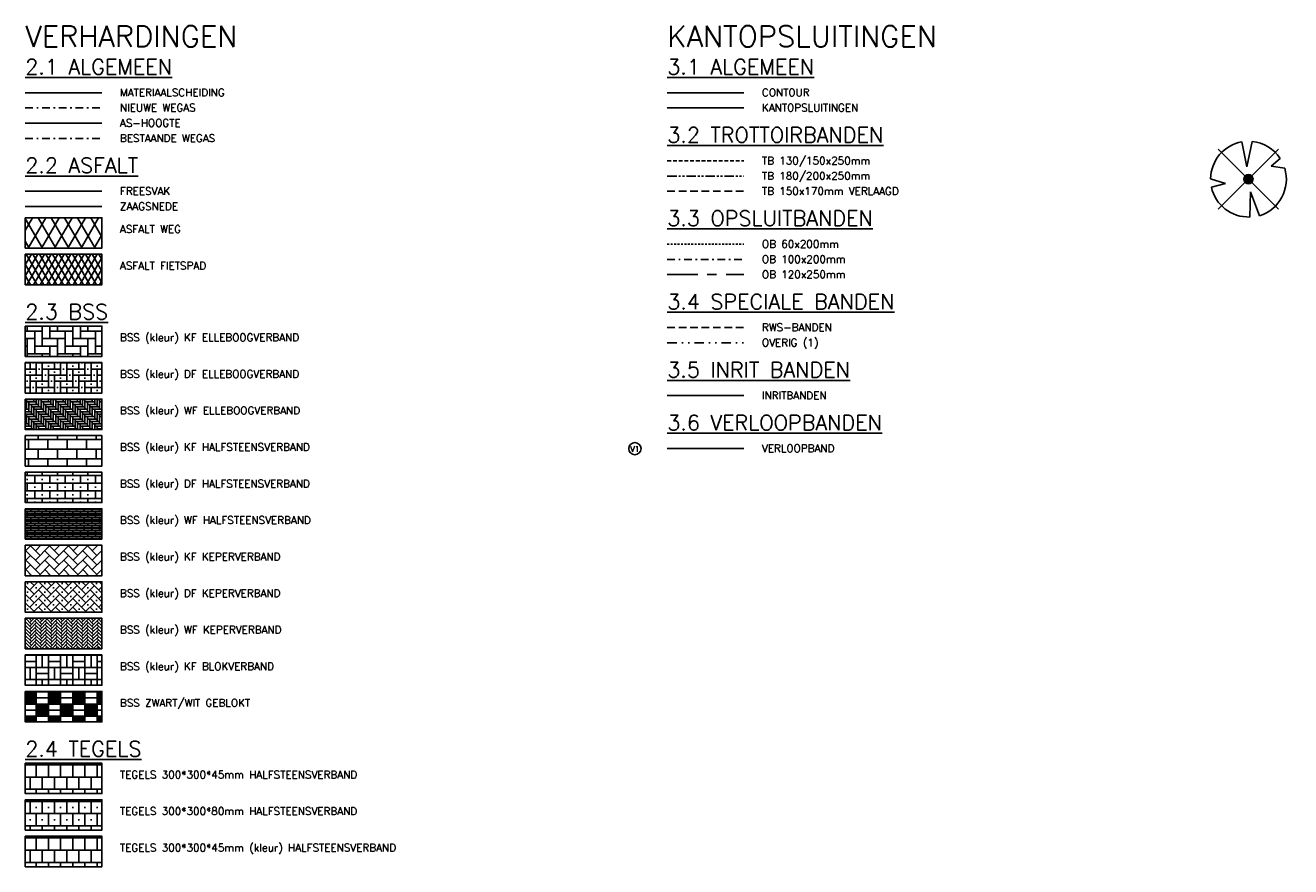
# Model space of a CAD drawing. Header units: metres. Extents: x 157363 to 163901, y 363627 to 366951.
# Tile 7 of 9: x 158899 to 158982, y 366896 to 366951. Entities that reach past the tile are written whole.
import ezdxf
from ezdxf.enums import TextEntityAlignment as Align

# ---------------------------------------------------------------- set-up
doc = ezdxf.new("R2010")
doc.units = ezdxf.units.M
for name, pattern in [('CENTER3', [3.86, 2, -0.62, 0.62, -0.62]), ('DASHDOT', [1, 0.5, -0.25, 0, -0.25]), ('DASHED', [0.75, 0.5, -0.25]), ('DIVIDE3', [1.575, 0.63, -0.315, 0, -0.315, 0, -0.315]), ('HIDDEN', [0.375, 0.25, -0.125]), ('HIDDEN2', [0.1875, 0.125, -0.0625]), ('PHANTOM2', [1.25, 0.625, -0.125, 0.125, -0.125, 0.125, -0.125])]:
    doc.linetypes.add(name, pattern=pattern)
for name, color, linetype in [('B_WEG_AS', 8, 'DASHDOT'), ('O_GRO_BOOM', 7, 'Continuous'), ('O_WEG_AS', 7, 'DASHDOT'), ('O_WEG_ASFALT FIETSPAD', 6, 'Continuous'), ('O_WEG_ASFALT WEG', 8, 'Continuous'), ('O_WEG_ASHOOGTE', 1, 'Continuous'), ('O_WEG_BSS DF ELLEBOOG', 8, 'Continuous'), ('O_WEG_BSS DF HALFSTEENS', 8, 'Continuous'), ('O_WEG_BSS DF KEPER', 8, 'Continuous'), ('O_WEG_BSS KF BLOK', 8, 'Continuous'), ('O_WEG_BSS KF ELLEBOOG', 8, 'Continuous'), ('O_WEG_BSS KF HALFSTEENS', 8, 'Continuous'), ('O_WEG_BSS KF KEPER', 8, 'Continuous'), ('O_WEG_BSS WF ELLEBOOG', 8, 'Continuous'), ('O_WEG_BSS WF HALFSTEENS', 8, 'Continuous'), ('O_WEG_BSS WF KEPER', 8, 'Continuous'), ('O_WEG_BSS ZWART-WIT GEBLOKT', 8, 'Continuous'), ('O_WEG_BT_OVERIG_1', 2, 'DIVIDE3'), ('O_WEG_CONTOUR', 7, 'Continuous'), ('O_WEG_FREESVAK', 6, 'Continuous'), ('O_WEG_INRITBAND', 3, 'Continuous'), ('O_WEG_KANTOPSL', 6, 'Continuous'), ('O_WEG_MATERIAALSCHEIDING', 3, 'Continuous'), ('O_WEG_OB_100X200', 3, 'DASHDOT'), ('O_WEG_OB_120x250', 3, 'CENTER3'), ('O_WEG_OB_60X200', 6, 'HIDDEN2'), ('O_WEG_RWS_BAND', 2, 'DASHED'), ('O_WEG_TB_130_150', 3, 'HIDDEN'), ('O_WEG_TB_180_200', 2, 'PHANTOM2'), ('O_WEG_TEGELS 300x300 HALFSTEENS', 8, 'Continuous'), ('O_WEG_TEGELS 300x300 HALFSTEENS KLEUR', 8, 'Continuous'), ('O_WEG_TEGELS DIK', 8, 'Continuous'), ('O_WEG_VERLAAGDE_BAND', 2, 'DASHED'), ('O_WEG_VERLOOPBAND', 6, 'Continuous'), ('O_WEG_ZAAGSNEDE', 2, 'Continuous'), ('V_GRO_VERWIJDEREN BOOM', 250, 'Continuous'), ('Z_ZZZ_LEGENDA', 3, 'Continuous'), ('Z_ZZZ_T025', 3, 'Continuous'), ('Z_ZZZ_T050', 4, 'Continuous'), ('Z_ZZZ_T070', 5, 'Continuous')]:
    doc.layers.add(name, color=color, linetype=linetype)
doc.styles.add('ROMANS', font='ROMANS')
doc.styles.add('ROMANS1_500_18', font='romans.shx', dxfattribs={"height": 0.9})
doc.styles.add('ROMANS1_500_25', font='romans.shx', dxfattribs={"height": 1.25})
doc.styles.add('ROMANS1_500_50', font='romans.shx', dxfattribs={"height": 2.5})
pattern_1 = [(0, (164361.88675, 349866.4205), (0, 0.8), []), (90, (164361.88675, 349866.4205), (-0.4, 0.8), [0.8, -0.8])]

# ---------------------------------------------------------------- blocks, each defined once
blk = doc.blocks.new('BOOM')
at = {"layer": 'O_GRO_BOOM'}
h = blk.add_hatch(color=256, dxfattribs=at)
edge = h.paths.add_edge_path()
edge.add_arc((0, 0), 1.49, 0, 360)
for p, q in [((-0.54, 4.03), (-2.17, 12.25)), ((1.23, 12.38), (-0.54, 4.03)), ((7.45, 4.28), (10.39, 6.83)), ((11.91, 3.6), (7.45, 4.28)), ((-12.44, 0.16), (-7.55, -1.44)), ((-7.55, -1.44), (-12.16, -2.59)), ((0.42, -12.43), (0.65, -4.18)), ((0.65, -4.18), (3.62, -12.08))]:
    blk.add_line(p, q, dxfattribs=at)
blk.add_circle((0, 0), 1.49, dxfattribs=at)
for centre, radius, start, end in [((0, 0), 12.44, 100.0349, 179.2463), ((0, 0), 12.44, 33.3156, 84.3241), ((0, 0), 0.438, 99.8912, 279.8912), ((0, 0), 0.438, 279.8912, 99.8912), ((-0.25, 0), 12.68, 287.7794, 16.4923), ((0, 0), 12.44, 192.0357, 271.9581)]:
    blk.add_arc(centre, radius, start, end, dxfattribs=at)
blk = doc.blocks.new('verwijderen boom')
for points in [[(0.0099, -0.0099), (-0.0099, 0.0099)], [(0.0099, 0.0099), (-0.0099, -0.0099)]]:
    blk.add_lwpolyline(points)

msp = doc.modelspace()

# ---------------------------------------------------------------- hatches: boundary and pattern name
at = {"layer": 'O_WEG_ASFALT FIETSPAD'}
h = msp.add_hatch(dxfattribs=at)
h.set_pattern_fill('ASF-A73', color=256, scale=0.25, style=0, pattern_type=2)
h.set_pattern_definition([(60, (164361.88675, 349866.4205), (-0.3247595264, 0.1875), []), (120, (164361.88675, 349866.4205), (-0.3247595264, -0.1875), [])])
h.paths.add_polyline_path([(158898.77062, 366935.96246), (158898.77062, 366933.96246), (158903.79622, 366933.96246), (158903.79622, 366935.96246)])
at = {"layer": 'O_WEG_ASFALT WEG'}
h = msp.add_hatch(dxfattribs=at)
h.set_pattern_fill('ASF-A73', color=256, scale=0.5, style=0, pattern_type=2)
h.set_pattern_definition([(60, (164361.88675, 349866.4205), (-0.649519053, 0.375), []), (120, (164361.88675, 349866.4205), (-0.649519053, -0.375), [])])
h.paths.add_polyline_path([(158898.77062, 366938.36246), (158898.77062, 366936.36246), (158903.79622, 366936.36246), (158903.79622, 366938.36246)])
at = {"layer": 'O_WEG_BSS DF ELLEBOOG'}
h = msp.add_hatch(dxfattribs=at)
h.set_pattern_fill('ELLEB1A', color=256, scale=4, style=0, pattern_type=2)
h.set_pattern_definition([(0, (164361.88675, 349866.4205), (-0.4, 0.4), [1.2, -0.4]), (90, (164362.68675, 349866.4205), (-0.4, 0.4), [1.2, -0.4]), (0, (164362.28675, 349866.6205), (-0.4, 0.4), [0, -1.6]), (0, (164362.88675, 349866.8205), (-0.4, 0.4), [0, -1.6])])
h.paths.add_polyline_path([(158898.77062, 366928.84905), (158898.77062, 366926.84905), (158903.79622, 366926.84905), (158903.79622, 366928.84905)])
at = {"layer": 'O_WEG_BSS DF HALFSTEENS'}
h = msp.add_hatch(dxfattribs=at)
h.set_pattern_fill('HALFST1A', color=256, scale=5, style=0, pattern_type=2)
h.set_pattern_definition([(0, (164361.88675, 349866.4205), (0, 0.5), []), (90, (164362.8867, 349866.4205), (-1, 6e-17), [0.5, -0.5]), (90, (164362.3867, 349866.9205), (-1, 6e-17), [0.5, -0.5]), (0, (164362.3867, 349866.6705), (0, 1), [0, -1, 0, 0, 0]), (0, (164362.8867, 349867.1705), (0, 1), [0, -1, 0, 0, 0])])
h.paths.add_polyline_path([(158898.77062, 366921.64905), (158898.77062, 366919.64905), (158903.79622, 366919.64905), (158903.79622, 366921.64905)])
at = {"layer": 'O_WEG_BSS DF KEPER'}
h = msp.add_hatch(dxfattribs=at)
h.set_pattern_fill('ELLEB1A', color=256, scale=4, angle=315, style=0, pattern_type=2)
h.set_pattern_definition([(315, (164361.88675, 349866.4205), (1e-16, 0.565685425), [1.2, -0.4]), (45, (164362.45243, 349865.85483), (1e-16, 0.565685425), [1.2, -0.4]), (315, (164362.311, 349866.2791), (1e-16, 0.565685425), [0, -1.6]), (315, (164362.8767, 349865.99625), (1e-16, 0.565685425), [0, -1.6])])
h.paths.add_polyline_path([(158898.77062, 366914.44905), (158898.77062, 366912.44905), (158903.79622, 366912.44905), (158903.79622, 366914.44905)])
at = {"layer": 'O_WEG_BSS KF BLOK'}
h = msp.add_hatch(dxfattribs=at)
h.set_pattern_fill('BLOK1', color=256, scale=4, style=0, pattern_type=2)
h.set_pattern_definition([(0, (164361.88675, 349866.4205), (0, 0.8), []), (90, (164362.68675, 349866.4205), (-0.8, 5e-17), []), (0, (164361.88675, 349866.8205), (0.8, 0.8), [0.8, -0.8]), (90, (164363.08675, 349866.4205), (-0.8, 0.8), [0.8, -0.8])])
h.paths.add_polyline_path([(158903.79622, 366907.64905), (158903.79622, 366909.64905), (158898.77062, 366909.64905), (158898.77062, 366907.64905)])
at = {"layer": 'O_WEG_BSS KF ELLEBOOG'}
h = msp.add_hatch(dxfattribs=at)
h.set_pattern_fill('ELLEB', color=256, scale=2, style=0, pattern_type=2)
h.set_pattern_definition([(0, (164361.88675, 349866.4205), (0.5, 0.5), [1.5, -0.5]), (90, (164362.38675, 349866.4205), (0.5, 0.5), [1.5, -0.5])])
h.paths.add_polyline_path([(158898.77062, 366931.24905), (158898.77062, 366929.24905), (158903.79622, 366929.24905), (158903.79622, 366931.24905)])
at = {"layer": 'O_WEG_BSS KF HALFSTEENS'}
h = msp.add_hatch(dxfattribs=at)
h.set_pattern_fill('BRICK', color=256, scale=0.1, style=0)
h.set_pattern_definition([(0, (164361.88675, 349866.4205), (0, 0.635), []), (90, (164361.8867, 349866.4205), (-1.27, 8e-17), [0.635, -0.635]), (90, (164362.5217, 349866.4205), (-1.27, 8e-17), [-0.635, 0.635])])
h.paths.add_polyline_path([(158898.77062, 366924.04905), (158898.77062, 366922.04905), (158903.79622, 366922.04905), (158903.79622, 366924.04905)])
at = {"layer": 'O_WEG_BSS KF KEPER'}
h = msp.add_hatch(dxfattribs=at)
h.set_pattern_fill('STEEN2', color=256, scale=0.008, angle=45, style=0, pattern_type=2)
h.set_pattern_definition([(45, (164361.5756, 349866.1094), (4e-17, 0.622253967), [1.32, -0.44]), (135, (164361.88675, 349866.4205), (4e-17, 0.622253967), [1.32, -0.44])])
h.paths.add_polyline_path([(158903.79622, 366914.84905), (158903.79622, 366916.84905), (158898.77062, 366916.84905), (158898.77062, 366914.84905)])
at = {"layer": 'O_WEG_BSS WF ELLEBOOG'}
h = msp.add_hatch(dxfattribs=at)
h.set_pattern_fill('ELLEB3', color=256, scale=2, style=0, pattern_type=2)
h.set_pattern_definition([(0, (164361.88675, 349866.42051), (-0.16, 0.16), [0.64, -0.32]), (90, (164362.36675, 349866.42051), (-0.16, 0.16), [0.64, -0.32])])
h.paths.add_polyline_path([(158898.77062, 366926.44905), (158898.77062, 366924.44905), (158903.79622, 366924.44905), (158903.79622, 366926.44905)])
at = {"layer": 'O_WEG_BSS WF HALFSTEENS'}
h = msp.add_hatch(dxfattribs=at)
h.set_pattern_fill('BSS', color=256, scale=0.5, style=0, pattern_type=2)
h.set_pattern_definition([(0, (164361.88675, 349866.42051), (0, 0.125), []), (90, (164361.88675, 349866.42051), (-0.25, 0.125), [0.125, -0.125, 0.125, -0.125])])
h.paths.add_polyline_path([(158898.77062, 366919.24905), (158898.77062, 366917.24905), (158903.79622, 366917.24905), (158903.79622, 366919.24905)])
at = {"layer": 'O_WEG_BSS WF KEPER'}
h = msp.add_hatch(dxfattribs=at)
h.set_pattern_fill('ELLEB3', color=256, scale=2, angle=315, style=0, pattern_type=2)
h.set_pattern_definition([(315, (164361.88675, 349866.42051), (4e-17, 0.22627417), [0.64, -0.32]), (45, (164362.22616, 349866.0811), (4e-17, 0.22627417), [0.64, -0.32])])
h.paths.add_polyline_path([(158898.77062, 366912.04905), (158898.77062, 366910.04905), (158903.79622, 366910.04905), (158903.79622, 366912.04905)])
at = {"layer": 'O_WEG_BSS ZWART-WIT GEBLOKT'}
h = msp.add_hatch(dxfattribs=at)
h.set_pattern_fill('TEGELS_ZW', color=256, scale=0.8, style=0, pattern_type=2)
h.set_pattern_definition([(0, (164362.68675, 349867.2205), (0, 0.8), [0.8, 0]), (0, (164362.68675, 349866.4305), (0.8, 0.8), [0.8, -0.8]), (0, (164362.68675, 349866.4405), (0.8, 0.8), [0.8, -0.8]), (0, (164362.68675, 349866.4505), (0.8, 0.8), [0.8, -0.8]), (0, (164362.68675, 349866.4605), (0.8, 0.8), [0.8, -0.8]), (0, (164362.68675, 349866.4705), (0.8, 0.8), [0.8, -0.8]), (0, (164362.68675, 349866.4805), (0.8, 0.8), [0.8, -0.8]), (0, (164362.68675, 349866.4905), (0.8, 0.8), [0.8, -0.8]), (0, (164362.68675, 349866.5005), (0.8, 0.8), [0.8, -0.8]), (0, (164362.68675, 349866.5105), (0.8, 0.8), [0.8, -0.8]), (0, (164362.68675, 349866.5205), (0.8, 0.8), [0.8, -0.8]), (0, (164362.68675, 349866.5305), (0.8, 0.8), [0.8, -0.8]), (0, (164362.68675, 349866.5405), (0.8, 0.8), [0.8, -0.8]), (0, (164362.68675, 349866.5505), (0.8, 0.8), [0.8, -0.8]), (0, (164362.68675, 349866.5605), (0.8, 0.8), [0.8, -0.8]), (0, (164362.68675, 349866.5705), (0.8, 0.8), [0.8, -0.8]), (0, (164362.68675, 349866.5805), (0.8, 0.8), [0.8, -0.8]), (0, (164362.68675, 349866.5905), (0.8, 0.8), [0.8, -0.8]), (0, (164362.68675, 349866.6005), (0.8, 0.8), [0.8, -0.8]), (0, (164362.68675, 349866.6105), (0.8, 0.8), [0.8, -0.8]), (0, (164362.68675, 349866.6205), (0.8, 0.8), [0.8, -0.8]), (0, (164362.68675, 349866.6305), (0.8, 0.8), [0.8, -0.8]), (0, (164362.68675, 349866.6405), (0.8, 0.8), [0.8, -0.8]), (0, (164362.68675, 349866.6505), (0.8, 0.8), [0.8, -0.8]), (0, (164362.68675, 349866.6605), (0.8, 0.8), [0.8, -0.8]), (0, (164362.68675, 349866.6705), (0.8, 0.8), [0.8, -0.8]), (0, (164362.68675, 349866.6805), (0.8, 0.8), [0.8, -0.8]), (0, (164362.68675, 349866.6905), (0.8, 0.8), [0.8, -0.8]), (0, (164362.68675, 349866.7005), (0.8, 0.8), [0.8, -0.8]), (0, (164362.68675, 349866.7105), (0.8, 0.8), [0.8, -0.8]), (0, (164362.68675, 349866.7205), (0.8, 0.8), [0.8, -0.8]), (0, (164362.68675, 349866.7305), (0.8, 0.8), [0.8, -0.8]), (0, (164362.68675, 349866.7405), (0.8, 0.8), [0.8, -0.8]), (0, (164362.68675, 349866.7505), (0.8, 0.8), [0.8, -0.8]), (0, (164362.68675, 349866.7605), (0.8, 0.8), [0.8, -0.8]), (0, (164362.68675, 349866.7705), (0.8, 0.8), [0.8, -0.8]), (0, (164362.68675, 349866.7805), (0.8, 0.8), [0.8, -0.8]), (0, (164362.68675, 349866.7905), (0.8, 0.8), [0.8, -0.8]), (0, (164362.68675, 349866.8005), (0.8, 0.8), [0.8, -0.8]), (0, (164362.68675, 349866.8105), (0.8, 0.8), [0.8, -0.8]), (0, (164362.68675, 349866.8205), (0.8, 0.8), [0.8, -0.8]), (0, (164362.68675, 349866.8305), (0.8, 0.8), [0.8, -0.8]), (0, (164362.68675, 349866.8405), (0.8, 0.8), [0.8, -0.8]), (0, (164362.68675, 349866.8505), (0.8, 0.8), [0.8, -0.8]), (0, (164362.68675, 349866.8605), (0.8, 0.8), [0.8, -0.8]), (0, (164362.68675, 349866.8705), (0.8, 0.8), [0.8, -0.8]), (0, (164362.68675, 349866.8805), (0.8, 0.8), [0.8, -0.8]), (0, (164362.68675, 349866.8905), (0.8, 0.8), [0.8, -0.8]), (0, (164362.68675, 349866.9005), (0.8, 0.8), [0.8, -0.8]), (0, (164362.68675, 349866.9105), (0.8, 0.8), [0.8, -0.8]), (0, (164362.68675, 349866.9205), (0.8, 0.8), [0.8, -0.8]), (0, (164362.68675, 349866.9305), (0.8, 0.8), [0.8, -0.8]), (0, (164362.68675, 349866.9405), (0.8, 0.8), [0.8, -0.8]), (0, (164362.68675, 349866.9505), (0.8, 0.8), [0.8, -0.8]), (0, (164362.68675, 349866.9605), (0.8, 0.8), [0.8, -0.8]), (0, (164362.68675, 349866.9705), (0.8, 0.8), [0.8, -0.8]), (0, (164362.68675, 349866.9805), (0.8, 0.8), [0.8, -0.8]), (0, (164362.68675, 349866.9905), (0.8, 0.8), [0.8, -0.8]), (0, (164362.68675, 349867.0005), (0.8, 0.8), [0.8, -0.8]), (0, (164362.68675, 349867.0105), (0.8, 0.8), [0.8, -0.8]), (0, (164362.68675, 349867.0205), (0.8, 0.8), [0.8, -0.8]), (0, (164362.68675, 349867.0305), (0.8, 0.8), [0.8, -0.8]), (0, (164362.68675, 349867.0405), (0.8, 0.8), [0.8, -0.8]), (0, (164362.68675, 349867.0505), (0.8, 0.8), [0.8, -0.8]), (0, (164362.68675, 349867.0605), (0.8, 0.8), [0.8, -0.8]), (0, (164362.68675, 349867.0705), (0.8, 0.8), [0.8, -0.8]), (0, (164362.68675, 349867.0805), (0.8, 0.8), [0.8, -0.8]), (0, (164362.68675, 349867.0905), (0.8, 0.8), [0.8, -0.8]), (0, (164362.68675, 349867.1005), (0.8, 0.8), [0.8, -0.8]), (0, (164362.68675, 349867.1105), (0.8, 0.8), [0.8, -0.8]), (0, (164362.68675, 349867.1205), (0.8, 0.8), [0.8, -0.8]), (0, (164362.68675, 349867.1305), (0.8, 0.8), [0.8, -0.8]), (0, (164362.68675, 349867.1405), (0.8, 0.8), [0.8, -0.8]), (0, (164362.68675, 349867.1505), (0.8, 0.8), [0.8, -0.8]), (0, (164362.68675, 349867.1605), (0.8, 0.8), [0.8, -0.8]), (0, (164362.68675, 349867.1705), (0.8, 0.8), [0.8, -0.8]), (0, (164362.68675, 349867.1805), (0.8, 0.8), [0.8, -0.8]), (0, (164362.68675, 349867.1905), (0.8, 0.8), [0.8, -0.8]), (0, (164362.68675, 349867.2005), (0.8, 0.8), [0.8, -0.8]), (0, (164362.68675, 349867.2105), (0.8, 0.8), [0.8, -0.8]), (0, (164361.88675, 349866.8205), (0.8, 0.8), [0.8, -0.8]), (90, (164361.88675, 349867.2205), (-0.8, 5e-17), [0.8, 0])])
h.paths.add_polyline_path([(158903.79622, 366905.24905), (158903.79622, 366907.24905), (158898.77062, 366907.24905), (158898.77062, 366905.24905)])
at = {"layer": 'O_WEG_TEGELS 300x300 HALFSTEENS'}
h = msp.add_hatch(dxfattribs=at)
h.set_pattern_fill('TGLS', color=256, scale=1.6, style=0, pattern_type=2)
h.set_pattern_definition(pattern_1)
h.paths.add_polyline_path([(158898.77062, 366902.53563), (158898.77062, 366900.53563), (158903.79622, 366900.53563), (158903.79622, 366902.53563)])
at = {"layer": 'O_WEG_TEGELS 300x300 HALFSTEENS KLEUR'}
h = msp.add_hatch(dxfattribs=at)
h.set_pattern_fill('TGLS', color=256, scale=1.6, style=0, pattern_type=2)
h.set_pattern_definition(pattern_1)
h.paths.add_polyline_path([(158903.79622, 366895.73563), (158903.79622, 366897.73563), (158898.77062, 366897.73563), (158898.77062, 366895.73563)])
at = {"layer": 'O_WEG_TEGELS DIK'}
h = msp.add_hatch(dxfattribs=at)
h.set_pattern_fill('TEGEL1A', color=256, scale=2, style=0, pattern_type=2)
h.set_pattern_definition([(0, (164361.88675, 349866.4205), (0, 0.8), []), (90, (164361.88675, 349866.4205), (-0.8, 5e-17), [0.8, -0.8]), (90, (164362.28675, 349867.2205), (-0.8, 5e-17), [0.8, -0.8]), (0, (164362.28675, 349866.8205), (0.4, 0.8), [0, -0.8])])
h.paths.add_polyline_path([(158903.79622, 366898.13563), (158903.79622, 366900.13563), (158898.77062, 366900.13563), (158898.77062, 366898.13563)])

# ---------------------------------------------------------------- linework, layer by layer
at = {"layer": 'B_WEG_AS'}
msp.add_line((158898.77062, 366943.57588), (158903.79622, 366943.57588), dxfattribs=at)
at = {"layer": 'O_WEG_AS'}
msp.add_line((158898.77062, 366945.57588), (158903.79622, 366945.57588), dxfattribs=at)
at = {"layer": 'O_WEG_ASHOOGTE'}
msp.add_line((158898.77062, 366944.57588), (158903.79622, 366944.57588), dxfattribs=at)
at = {"layer": 'O_WEG_BT_OVERIG_1'}
msp.add_line((158940.93163, 366930.15093), (158945.95723, 366930.15093), dxfattribs=at)
at = {"layer": 'O_WEG_CONTOUR'}
msp.add_line((158940.93163, 366946.57588), (158945.95723, 366946.57588), dxfattribs=at)
at = {"layer": 'O_WEG_FREESVAK'}
msp.add_line((158898.77062, 366940.1009), (158903.79622, 366940.1009), dxfattribs=at)
at = {"layer": 'O_WEG_INRITBAND'}
msp.add_line((158940.93163, 366926.67595), (158945.95723, 366926.67595), dxfattribs=at)
at = {"layer": 'O_WEG_KANTOPSL'}
msp.add_line((158940.93163, 366945.57588), (158945.95723, 366945.57588), dxfattribs=at)
at = {"layer": 'O_WEG_MATERIAALSCHEIDING'}
msp.add_line((158898.77062, 366946.57588), (158903.79622, 366946.57588), dxfattribs=at)
at = {"layer": 'O_WEG_OB_100X200'}
msp.add_line((158940.93163, 366935.62592), (158945.95723, 366935.62592), dxfattribs=at)
at = {"layer": 'O_WEG_OB_120x250'}
msp.add_line((158940.93163, 366934.62592), (158945.95723, 366934.62592), dxfattribs=at)
at = {"layer": 'O_WEG_OB_60X200'}
msp.add_line((158940.93163, 366936.62592), (158945.95723, 366936.62592), dxfattribs=at)
at = {"layer": 'O_WEG_RWS_BAND'}
msp.add_line((158940.93163, 366931.15093), (158945.95723, 366931.15093), dxfattribs=at)
at = {"layer": 'O_WEG_TB_130_150'}
msp.add_line((158940.93163, 366942.1009), (158945.95723, 366942.1009), dxfattribs=at)
at = {"layer": 'O_WEG_TB_180_200'}
msp.add_line((158940.93163, 366941.1009), (158945.95723, 366941.1009), dxfattribs=at)
at = {"layer": 'O_WEG_VERLAAGDE_BAND'}
msp.add_line((158940.93163, 366940.1009), (158945.95723, 366940.1009), dxfattribs=at)
at = {"layer": 'O_WEG_VERLOOPBAND'}
msp.add_line((158940.93163, 366923.20097), (158945.95723, 366923.20097), dxfattribs=at)
msp.add_circle((158938.8047, 366923.19415), 0.4, dxfattribs=at)
at = {"layer": 'O_WEG_ZAAGSNEDE'}
msp.add_line((158898.77062, 366939.1009), (158903.79622, 366939.1009), dxfattribs=at)
at = {"layer": 'Z_ZZZ_T025', "color": 3}
for points in [[(158898.77062, 366938.36246), (158903.79622, 366938.36246), (158903.79622, 366936.36246), (158898.77062, 366936.36246)], [(158898.77062, 366935.96246), (158903.79622, 366935.96246), (158903.79622, 366933.96246), (158898.77062, 366933.96246)], [(158898.77062, 366931.24905), (158903.79622, 366931.24905), (158903.79622, 366929.24905), (158898.77062, 366929.24905)], [(158898.77062, 366928.84905), (158903.79622, 366928.84905), (158903.79622, 366926.84905), (158898.77062, 366926.84905)], [(158898.77062, 366926.44905), (158903.79622, 366926.44905), (158903.79622, 366924.44905), (158898.77062, 366924.44905)], [(158898.77062, 366924.04905), (158903.79622, 366924.04905), (158903.79622, 366922.04905), (158898.77062, 366922.04905)], [(158898.77062, 366921.64905), (158903.79622, 366921.64905), (158903.79622, 366919.64905), (158898.77062, 366919.64905)], [(158898.77062, 366919.24905), (158903.79622, 366919.24905), (158903.79622, 366917.24905), (158898.77062, 366917.24905)], [(158898.77062, 366916.84905), (158903.79622, 366916.84905), (158903.79622, 366914.84905), (158898.77062, 366914.84905)], [(158898.77062, 366914.44905), (158903.79622, 366914.44905), (158903.79622, 366912.44905), (158898.77062, 366912.44905)], [(158898.77062, 366912.04905), (158903.79622, 366912.04905), (158903.79622, 366910.04905), (158898.77062, 366910.04905)], [(158898.77062, 366909.64905), (158903.79622, 366909.64905), (158903.79622, 366907.64905), (158898.77062, 366907.64905)], [(158898.77062, 366907.24905), (158903.79622, 366907.24905), (158903.79622, 366905.24905), (158898.77062, 366905.24905)], [(158898.77062, 366902.53563), (158903.79622, 366902.53563), (158903.79622, 366900.53563), (158898.77062, 366900.53563)], [(158898.77062, 366900.13563), (158903.79622, 366900.13563), (158903.79622, 366898.13563), (158898.77062, 366898.13563)], [(158898.77062, 366897.73563), (158903.79622, 366897.73563), (158903.79622, 366895.73563), (158898.77062, 366895.73563)]]:
    msp.add_lwpolyline(points, close=True, dxfattribs=at)

# ---------------------------------------------------------------- block references
at = {"layer": 'V_GRO_VERWIJDEREN BOOM'}
for name, xscale, yscale, zscale in [('BOOM', 0.2000000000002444, 0.2000000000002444, 0.2000000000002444), ('verwijderen boom', 200, 200, 200)]:
    msp.add_blockref(name, (158979.09579, 366940.89388), dxfattribs=dict(at, xscale=xscale, yscale=yscale, zscale=zscale))

# ---------------------------------------------------------------- texts
at = {"layer": 'O_WEG_VERLOOPBAND', "insert": (158938.50803, 366923.35533), "char_height": 0.36, "width": 3.33436, "attachment_point": 1, "style": 'ROMANS1_500_18'}
msp.add_mtext('V1', dxfattribs=at)
at = {"layer": 'Z_ZZZ_LEGENDA', "color": 3, "linetype": 'Continuous', "lineweight": 0, "style": 'ROMANS'}
for s, p in [('MATERIAALSCHEIDING', (158904.98486, 366946.33745)), ('CONTOUR', (158947.14587, 366946.33745)), ('NIEUWE WEGAS', (158904.98486, 366945.33745)), ('KANTOPSLUITINGEN', (158947.14587, 366945.33745)), ('AS-HOOGTE', (158904.98486, 366944.33745)), ('BESTAANDE WEGAS', (158904.98486, 366943.33745)), ('TB 130/150x250mm', (158947.14587, 366941.86246)), ('TB 180/200x250mm', (158947.14587, 366940.86246)), ('FREESVAK', (158904.98486, 366939.86246)), ('TB 150x170mm VERLAAGD', (158947.14587, 366939.86246)), ('ZAAGSNEDE', (158904.98486, 366938.86246)), ('OB 60x200mm', (158947.14587, 366936.38748)), ('OB 100x200mm', (158947.14587, 366935.38748)), ('OB 120x250mm', (158947.14587, 366934.38748)), ('RWS-BANDEN', (158947.14587, 366930.9125)), ('OVERIG (1)', (158947.14587, 366929.9125)), ('INRITBANDEN', (158947.14587, 366926.43751)), ('VERLOOPBAND', (158947.14587, 366922.96253))]:
    msp.add_text(s, height=0.5, dxfattribs=at).set_placement(p)
at = {"layer": 'Z_ZZZ_LEGENDA', "color": 3, "linetype": 'Continuous', "lineweight": 0, "style": 'ROMANS1_500_25'}
for s, p in [('ASFALT WEG', (158904.98486, 366937.61246)), ('ASFALT FIETSPAD', (158904.98486, 366935.21246)), ('BSS (kleur) KF ELLEBOOGVERBAND', (158904.98486, 366930.49905)), ('BSS (kleur) DF ELLEBOOGVERBAND', (158904.98486, 366928.09905)), ('BSS (kleur) WF ELLEBOOGVERBAND', (158904.98486, 366925.69905)), ('BSS (kleur) KF HALFSTEENSVERBAND', (158904.98486, 366923.29905)), ('BSS (kleur) DF HALFSTEENSVERBAND', (158904.98486, 366920.89905)), ('BSS (kleur) WF HALFSTEENSVERBAND', (158904.98486, 366918.49905)), ('BSS (kleur) KF KEPERVERBAND', (158904.98486, 366916.09905)), ('BSS (kleur) DF KEPERVERBAND', (158904.98486, 366913.69905)), ('BSS (kleur) WF KEPERVERBAND', (158904.98486, 366911.29905)), ('BSS (kleur) KF BLOKVERBAND', (158904.98486, 366908.89905)), ('BSS ZWART/WIT GEBLOKT', (158904.98486, 366906.49905)), ('TEGELS 300*300*45mm HALFSTEENSVERBAND', (158904.98486, 366901.78563)), ('TEGELS 300*300*80mm HALFSTEENSVERBAND ', (158904.98486, 366899.38563)), ('TEGELS 300*300*45mm (kleur) HALFSTEENSVERBAND ', (158904.98486, 366896.98563))]:
    msp.add_text(s, height=0.5, dxfattribs=at).set_placement(p, align=Align.MIDDLE_LEFT)
at = {"layer": 'Z_ZZZ_T050', "char_height": 1, "attachment_point": 1, "style": 'ROMANS1_500_50'}
for s, insert, width in [('{\\L2.1 ALGEMEEN}', (158898.77062, 366948.77588), 26.7790539), ('{\\L3.1 ALGEMEEN}', (158940.93163, 366948.77588), 21.8444924), ('{\\L3.2 TROTTOIRBANDEN}', (158940.93163, 366944.3009), 33.5097574), ('{\\L2.2 ASFALT}', (158898.77062, 366942.3009), 33.5097574), ('{\\L3.3 OPSLUITBANDEN}', (158940.93163, 366938.82592), 33.5097574), ('{\\L3.4 SPECIALE BANDEN}', (158940.93163, 366933.35093), 33.5097574), ('{\\L2.3 BSS}', (158898.77062, 366932.68748), 24.1989517), ('{\\L3.5 INRIT BANDEN}', (158940.93163, 366928.87595), 33.5097574), ('{\\L3.6 VERLOOPBANDEN}', (158940.93163, 366925.40097), 33.5097574), ('{\\L2.4 TEGELS}', (158898.77062, 366903.97406), 31.041833)]:
    msp.add_mtext(s, dxfattribs=dict(at, insert=insert, width=width))
at = {"layer": 'Z_ZZZ_T070', "style": 'ROMANS1_500_25'}
for s, p in [('VERHARDINGEN', (158898.77062, 366949.57588)), ('KANTOPSLUITINGEN', (158940.93163, 366949.57588))]:
    msp.add_text(s, height=1.4, dxfattribs=at).set_placement(p)

doc.saveas('drawing.dxf')
